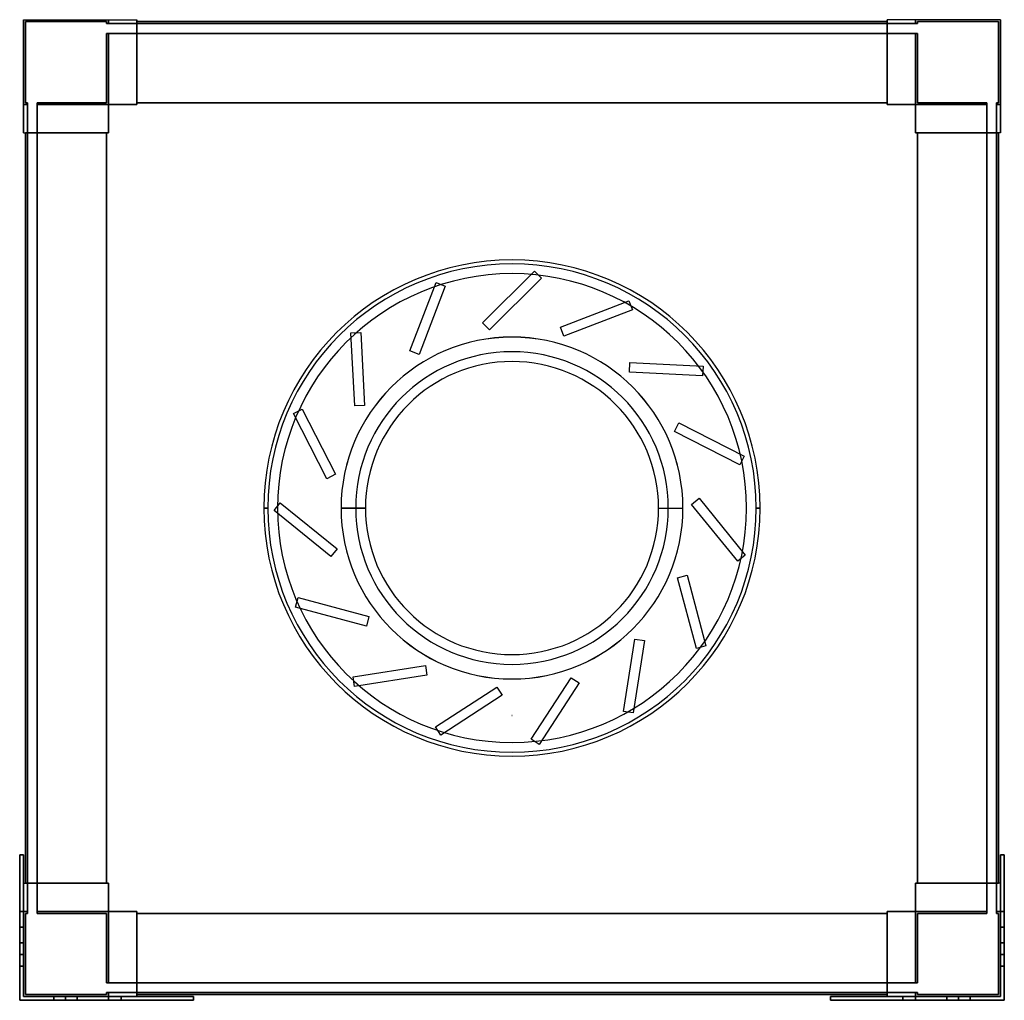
# Model space of a CAD drawing. Header units: millimetres. Extents: x -252 to 252, y -252 to 250.
import ezdxf

# ---------------------------------------------------------------- set-up
doc = ezdxf.new("R2010")
doc.units = ezdxf.units.MM
doc.layers.add('MAIN-1', color=7, linetype='Continuous')

msp = doc.modelspace()

# ---------------------------------------------------------------- linework, layer by layer
at = {"layer": 'MAIN-1'}
for p, q in [((-250, 250), (-250, 206.5)), ((-250, 250), (-206.5, 250)), ((-250, 250), (-206.5, 250)), ((-250, 206.5), (-250, 250)), ((-250, 250), (-250, 250)), ((-250, 250), (-250, 192)), ((-250, 250), (-192, 250)), ((-250, 192), (-250, 250)), ((-250, 250), (-250, 250)), ((-250, 250), (-192, 250)), ((-207.5, 249), (-249, 249)), ((-249, 249), (-249, 207.5)), ((-249, 207.5), (-249, 249)), ((-249, 249), (-207.5, 249)), ((-249, 249), (-249, 249)), ((-207.5, 248), (-207.5, 249)), ((-207.5, 249), (-207.5, 248)), ((-207.5, 249), (-207.5, 249)), ((-207.5, 248), (-206.5, 248)), ((-207.5, 248), (-207.5, 248)), ((-206.5, 248), (-207.5, 248)), ((-206.5, 250), (-206.5, 248)), ((-206.5, 250), (-192, 250)), ((-206.5, 248), (-206.5, 250)), ((-206.5, 250), (-206.5, 250)), ((-206.5, 250), (-206.5, 248)), ((-206.5, 248), (-206.5, 250)), ((-206.5, 250), (-206.5, 250)), ((-206.5, 250), (-192, 250)), ((-206.5, 248), (-192, 248)), ((-206.5, 248), (-206.5, 248)), ((-206.5, 248), (-206.5, 248)), ((-192, 248), (-206.5, 248)), ((-192, 206.5), (-192, 250)), ((-192, 250), (-192, 250)), ((-192, 250), (-192, 248)), ((-192, 248), (-192, 250)), ((-192, 250), (-192, 250)), ((-192, 250), (-192, 206.5)), ((-192, 248), (-192, 249)), ((-192, 249), (-192, 249)), ((-192, 249), (-192, 207.5)), ((-192, 249), (-192, 248)), ((192, 249), (-192, 249)), ((-192, 207.5), (-192, 249)), ((-192, 249), (-192, 249)), ((192, 249), (-192, 249)), ((-192, 249), (192, 249)), ((-192, 249), (192, 249)), ((-192, 248), (-192, 248)), ((-192, 248), (-192, 248)), ((192, 248), (-192, 248)), ((-192, 248), (192, 248)), ((192, 248), (192, 250)), ((192, 250), (192, 250)), ((192, 250), (192, 206.5)), ((192, 206.5), (192, 250)), ((192, 250), (192, 250)), ((192, 250), (192, 248)), ((206.5, 250), (192, 250)), ((250, 250), (192, 250)), ((206.5, 250), (192, 250)), ((250, 250), (192, 250)), ((192, 249), (192, 207.5)), ((192, 249), (192, 249)), ((192, 248), (192, 249)), ((192, 249), (192, 248)), ((192, 249), (192, 249)), ((192, 207.5), (192, 249)), ((192, 248), (192, 248)), ((192, 248), (192, 248)), ((206.5, 248), (192, 248)), ((192, 248), (206.5, 248)), ((206.5, 248), (206.5, 250)), ((206.5, 248), (206.5, 250)), ((250, 250), (206.5, 250)), ((206.5, 250), (206.5, 248)), ((250, 250), (206.5, 250)), ((206.5, 250), (206.5, 250)), ((206.5, 250), (206.5, 248)), ((206.5, 250), (206.5, 250)), ((206.5, 248), (206.5, 248)), ((207.5, 248), (206.5, 248)), ((206.5, 248), (207.5, 248)), ((206.5, 248), (206.5, 248)), ((207.5, 248), (207.5, 249)), ((207.5, 249), (207.5, 248)), ((207.5, 249), (207.5, 249)), ((249, 249), (207.5, 249)), ((207.5, 249), (249, 249)), ((207.5, 248), (207.5, 248)), ((249, 249), (249, 249)), ((249, 207.5), (249, 249)), ((249, 249), (249, 207.5)), ((250, 250), (250, 206.5)), ((250, 206.5), (250, 250)), ((250, 250), (250, 250)), ((250, 250), (250, 192)), ((250, 192), (250, 250)), ((250, 250), (250, 250)), ((-207.5, 243), (-206.5, 243)), ((-207.5, 243), (-207.5, 243)), ((-206.5, 243), (-207.5, 243)), ((-207.5, 207.5), (-207.5, 243)), ((-207.5, 243), (-207.5, 207.5)), ((-206.5, 243), (-206.5, 243)), ((-192, 243), (-206.5, 243)), ((-206.5, 243), (-192, 243)), ((-206.5, 243), (-206.5, 243)), ((-206.5, 243), (-206.5, 206.5)), ((-206.5, 206.5), (-206.5, 243)), ((-206.5, 243), (-206.5, 206.5)), ((-206.5, 206.5), (-206.5, 243)), ((-192, 207.5), (-192, 243)), ((-192, 243), (-192, 243)), ((-192, 243), (-192, 206.5)), ((-192, 206.5), (-192, 243)), ((-192, 243), (-192, 243)), ((-192, 243), (-192, 207.5)), ((192, 243), (-192, 243)), ((-192, 243), (192, 243)), ((192, 206.5), (192, 243)), ((192, 243), (192, 243)), ((192, 207.5), (192, 243)), ((192, 243), (192, 207.5)), ((192, 243), (192, 243)), ((192, 243), (192, 206.5)), ((206.5, 243), (192, 243)), ((192, 243), (206.5, 243)), ((206.5, 243), (206.5, 243)), ((207.5, 243), (206.5, 243)), ((206.5, 243), (207.5, 243)), ((206.5, 243), (206.5, 243)), ((206.5, 206.5), (206.5, 243)), ((206.5, 243), (206.5, 206.5)), ((206.5, 206.5), (206.5, 243)), ((206.5, 243), (206.5, 206.5)), ((207.5, 243), (207.5, 243)), ((207.5, 243), (207.5, 207.5)), ((207.5, 207.5), (207.5, 243)), ((-249, 207.5), (-248, 207.5)), ((-248, 207.5), (-249, 207.5)), ((-249, 207.5), (-249, 207.5)), ((-248, 206.5), (-248, 207.5)), ((-248, 207.5), (-248, 206.5)), ((-248, 207.5), (-248, 207.5)), ((-243, 207.5), (-243, 206.5)), ((-243, 207.5), (-207.5, 207.5)), ((-207.5, 207.5), (-243, 207.5)), ((-243, 206.5), (-243, 207.5)), ((-243, 207.5), (-243, 207.5)), ((-207.5, 207.5), (-207.5, 207.5)), ((-192, 207.5), (-192, 206.5)), ((192, 207.5), (-192, 207.5)), ((-192, 207.5), (192, 207.5)), ((-192, 206.5), (-192, 207.5)), ((-192, 207.5), (-192, 207.5)), ((-192, 207.5), (192, 207.5)), ((-192, 207.5), (-192, 207.5)), ((192, 207.5), (-192, 207.5)), ((-192, 207.5), (192, 207.5)), ((-192, 206.5), (-192, 207.5)), ((-192, 207.5), (-192, 206.5)), ((192, 207.5), (-192, 207.5)), ((-192, 207.5), (-192, 207.5)), ((-192, 207.5), (192, 207.5)), ((-192, 207.5), (-192, 207.5)), ((192, 207.5), (-192, 207.5)), ((192, 206.5), (192, 207.5)), ((192, 207.5), (192, 206.5)), ((192, 207.5), (192, 207.5)), ((192, 207.5), (192, 207.5)), ((192, 207.5), (192, 206.5)), ((192, 206.5), (192, 207.5)), ((192, 207.5), (192, 207.5)), ((192, 207.5), (192, 207.5)), ((207.5, 207.5), (243, 207.5)), ((207.5, 207.5), (207.5, 207.5)), ((243, 207.5), (207.5, 207.5)), ((243, 206.5), (243, 207.5)), ((243, 207.5), (243, 206.5)), ((243, 207.5), (243, 207.5)), ((248, 207.5), (249, 207.5)), ((248, 207.5), (248, 207.5)), ((249, 207.5), (248, 207.5)), ((248, 206.5), (248, 207.5)), ((248, 207.5), (248, 206.5)), ((249, 207.5), (249, 207.5)), ((-250, 206.5), (-248, 206.5)), ((-250, 206.5), (-248, 206.5)), ((-248, 206.5), (-250, 206.5)), ((-250, 192), (-250, 206.5)), ((-250, 206.5), (-250, 206.5)), ((-248, 206.5), (-250, 206.5)), ((-250, 206.5), (-250, 206.5)), ((-250, 206.5), (-250, 192)), ((-248, 192), (-248, 206.5)), ((-248, 206.5), (-248, 206.5)), ((-248, 206.5), (-248, 206.5)), ((-248, 206.5), (-248, 192)), ((-243, 206.5), (-206.5, 206.5)), ((-243, 206.5), (-206.5, 206.5)), ((-243, 192), (-243, 206.5)), ((-243, 206.5), (-243, 206.5)), ((-243, 206.5), (-243, 206.5)), ((-243, 206.5), (-243, 192)), ((-206.5, 206.5), (-243, 206.5)), ((-206.5, 206.5), (-243, 206.5)), ((-206.5, 206.5), (-206.5, 192)), ((-192, 206.5), (-206.5, 206.5)), ((-206.5, 206.5), (-192, 206.5)), ((-206.5, 192), (-206.5, 206.5)), ((-206.5, 206.5), (-206.5, 206.5)), ((-206.5, 206.5), (-192, 206.5)), ((-206.5, 206.5), (-206.5, 206.5)), ((-206.5, 206.5), (-192, 206.5)), ((-206.5, 206.5), (-206.5, 192)), ((-206.5, 192), (-206.5, 206.5)), ((-206.5, 206.5), (-192, 206.5)), ((-206.5, 192), (-206.5, 206.5)), ((-206.5, 206.5), (-206.5, 192)), ((-192, 206.5), (-206.5, 206.5)), ((-206.5, 206.5), (-206.5, 206.5)), ((-206.5, 206.5), (-192, 206.5)), ((-206.5, 192), (-206.5, 206.5)), ((-206.5, 206.5), (-206.5, 206.5)), ((-206.5, 206.5), (-206.5, 206.5)), ((-206.5, 206.5), (-206.5, 206.5)), ((-206.5, 206.5), (-192, 206.5)), ((-206.5, 206.5), (-206.5, 192)), ((-192, 206.5), (-192, 206.5)), ((-192, 206.5), (-192, 206.5)), ((-192, 206.5), (-192, 206.5)), ((-192, 206.5), (-192, 206.5)), ((206.5, 206.5), (192, 206.5)), ((192, 206.5), (206.5, 206.5)), ((192, 206.5), (192, 206.5)), ((206.5, 206.5), (192, 206.5)), ((192, 206.5), (192, 206.5)), ((206.5, 206.5), (192, 206.5)), ((192, 206.5), (206.5, 206.5)), ((206.5, 206.5), (192, 206.5)), ((192, 206.5), (192, 206.5)), ((206.5, 206.5), (192, 206.5)), ((192, 206.5), (192, 206.5)), ((206.5, 206.5), (192, 206.5)), ((206.5, 192), (206.5, 206.5)), ((206.5, 206.5), (206.5, 192)), ((206.5, 206.5), (206.5, 206.5)), ((206.5, 192), (206.5, 206.5)), ((206.5, 206.5), (206.5, 206.5)), ((206.5, 206.5), (206.5, 192)), ((206.5, 206.5), (206.5, 192)), ((206.5, 192), (206.5, 206.5)), ((206.5, 206.5), (206.5, 206.5)), ((206.5, 206.5), (206.5, 192)), ((206.5, 206.5), (206.5, 206.5)), ((243, 206.5), (206.5, 206.5)), ((243, 206.5), (206.5, 206.5)), ((206.5, 206.5), (206.5, 206.5)), ((206.5, 206.5), (243, 206.5)), ((206.5, 206.5), (206.5, 206.5)), ((206.5, 192), (206.5, 206.5)), ((206.5, 206.5), (243, 206.5)), ((243, 192), (243, 206.5)), ((243, 206.5), (243, 206.5)), ((243, 206.5), (243, 206.5)), ((243, 206.5), (243, 192)), ((250, 206.5), (248, 206.5)), ((248, 192), (248, 206.5)), ((248, 206.5), (248, 206.5)), ((248, 206.5), (248, 206.5)), ((248, 206.5), (248, 192)), ((248, 206.5), (250, 206.5)), ((250, 206.5), (248, 206.5)), ((248, 206.5), (250, 206.5)), ((250, 192), (250, 206.5)), ((250, 206.5), (250, 206.5)), ((250, 206.5), (250, 206.5)), ((250, 206.5), (250, 192)), ((-250, 192), (-248, 192)), ((-250, 192), (-250, 192)), ((-250, 192), (-206.5, 192)), ((-250, 192), (-206.5, 192)), ((-250, 192), (-250, 192)), ((-250, 192), (-248, 192)), ((-207.5, 192), (-249, 192)), ((-249, 192), (-249, 192)), ((-249, 192), (-248, 192)), ((-249, 192), (-249, -192)), ((-249, -192), (-249, 192)), ((-249, 192), (-249, -192)), ((-249, -192), (-249, 192)), ((-249, 192), (-249, 192)), ((-249, 192), (-207.5, 192)), ((-248, 192), (-249, 192)), ((-248, 192), (-248, 192)), ((-248, 192), (-248, -192)), ((-248, -192), (-248, 192)), ((-248, 192), (-248, 192)), ((-243, 192), (-206.5, 192)), ((-243, 192), (-243, 192)), ((-243, 192), (-207.5, 192)), ((-207.5, 192), (-243, 192)), ((-243, 192), (-243, 192)), ((-243, 192), (-206.5, 192)), ((-243, -192), (-243, 192)), ((-243, 192), (-243, -192)), ((-207.5, 192), (-207.5, -192)), ((-206.5, 192), (-207.5, 192)), ((-207.5, 192), (-206.5, 192)), ((-207.5, -192), (-207.5, 192)), ((-207.5, 192), (-207.5, 192)), ((-207.5, 192), (-207.5, 192)), ((-207.5, 192), (-207.5, -192)), ((-207.5, 192), (-206.5, 192)), ((-207.5, -192), (-207.5, 192)), ((-207.5, 192), (-207.5, -192)), ((-206.5, 192), (-207.5, 192)), ((-207.5, 192), (-207.5, 192)), ((-207.5, -192), (-207.5, 192)), ((-207.5, -192), (-207.5, 192)), ((-207.5, 192), (-207.5, -192)), ((-207.5, 192), (-207.5, 192)), ((-206.5, 192), (-206.5, 192)), ((-206.5, 192), (-206.5, 192)), ((-206.5, 192), (-206.5, 192)), ((-206.5, 192), (-206.5, 192)), ((207.5, 192), (206.5, 192)), ((206.5, 192), (207.5, 192)), ((206.5, 192), (206.5, 192)), ((243, 192), (206.5, 192)), ((206.5, 192), (206.5, 192)), ((250, 192), (206.5, 192)), ((206.5, 192), (207.5, 192)), ((207.5, 192), (206.5, 192)), ((206.5, 192), (206.5, 192)), ((243, 192), (206.5, 192)), ((206.5, 192), (206.5, 192)), ((250, 192), (206.5, 192)), ((207.5, -192), (207.5, 192)), ((207.5, 192), (207.5, -192)), ((207.5, 192), (207.5, 192)), ((207.5, 192), (243, 192)), ((207.5, 192), (207.5, 192)), ((249, 192), (207.5, 192)), ((207.5, -192), (207.5, 192)), ((207.5, 192), (207.5, -192)), ((207.5, 192), (207.5, -192)), ((207.5, -192), (207.5, 192)), ((207.5, 192), (207.5, 192)), ((207.5, 192), (207.5, -192)), ((207.5, 192), (207.5, 192)), ((207.5, -192), (207.5, 192)), ((243, 192), (207.5, 192)), ((207.5, 192), (249, 192)), ((243, 192), (243, 192)), ((243, 192), (243, 192)), ((243, -192), (243, 192)), ((243, 192), (243, -192)), ((250, 192), (248, 192)), ((248, 192), (248, 192)), ((248, 192), (249, 192)), ((248, 192), (248, -192)), ((249, 192), (248, 192)), ((248, 192), (248, 192)), ((250, 192), (248, 192)), ((248, -192), (248, 192)), ((249, 192), (249, 192)), ((249, 192), (249, -192)), ((249, -192), (249, 192)), ((249, 192), (249, 192)), ((249, 192), (249, -192)), ((249, -192), (249, 192)), ((250, 192), (250, 192)), ((250, 192), (250, 192)), ((-15.03, 94.76), (11.49, 121.28)), ((-15.03, 94.76), (11.49, 121.28)), ((11.49, 121.28), (15.03, 117.74)), ((11.49, 121.28), (11.49, 121.28)), ((11.49, 121.28), (15.03, 117.74)), ((15.03, 117.74), (-11.49, 91.22)), ((15.03, 117.74), (-11.49, 91.22)), ((15.03, 117.74), (15.03, 117.74)), ((-52.27, 80.46), (-38.83, 115.46)), ((-52.27, 80.46), (-38.83, 115.46)), ((-34.16, 113.67), (-47.6, 78.66)), ((-34.16, 113.67), (-47.6, 78.66)), ((-38.83, 115.46), (-34.16, 113.67)), ((-38.83, 115.46), (-38.83, 115.46)), ((-38.83, 115.46), (-34.16, 113.67)), ((-34.16, 113.67), (-34.16, 113.67)), ((24.82, 92.68), (59.82, 106.12)), ((24.82, 92.68), (59.82, 106.12)), ((59.82, 106.12), (61.62, 101.45)), ((59.82, 106.12), (59.82, 106.12)), ((59.82, 106.12), (61.62, 101.45)), ((61.62, 101.45), (26.61, 88.01)), ((61.62, 101.45), (26.61, 88.01)), ((61.62, 101.45), (61.62, 101.45)), ((-11.49, 91.22), (-15.03, 94.76)), ((-15.03, 94.76), (-15.03, 94.76)), ((-11.49, 91.22), (-15.03, 94.76)), ((-11.49, 91.22), (-11.49, 91.22)), ((26.61, 88.01), (24.82, 92.68)), ((24.82, 92.68), (24.82, 92.68)), ((26.61, 88.01), (24.82, 92.68)), ((-82.44, 89.69), (-77.44, 89.95)), ((-82.44, 89.69), (-77.44, 89.95)), ((-80.47, 52.24), (-82.44, 89.69)), ((-82.44, 89.69), (-82.44, 89.69)), ((-80.47, 52.24), (-82.44, 89.69)), ((-77.44, 89.95), (-75.48, 52.5)), ((-77.44, 89.95), (-77.44, 89.95)), ((-77.44, 89.95), (-75.48, 52.5)), ((0, 87.51), (0, 87.51)), ((0, 87.51), (0, 87.51)), ((26.61, 88.01), (26.61, 88.01)), ((-47.6, 78.66), (-52.27, 80.46)), ((-52.27, 80.46), (-52.27, 80.46)), ((-47.6, 78.66), (-52.27, 80.46)), ((-47.6, 78.66), (-47.6, 78.66)), ((60.1, 69.58), (60.37, 74.57)), ((60.1, 69.58), (60.37, 74.57)), ((60.37, 74.57), (97.81, 72.61)), ((60.37, 74.57), (60.37, 74.57)), ((60.37, 74.57), (97.81, 72.61)), ((97.81, 72.61), (97.55, 67.62)), ((97.81, 72.61), (97.55, 67.62)), ((97.81, 72.61), (97.81, 72.61)), ((97.55, 67.62), (60.1, 69.58)), ((60.1, 69.58), (60.1, 69.58)), ((97.55, 67.62), (60.1, 69.58)), ((97.55, 67.62), (97.55, 67.62)), ((-111.79, 48.4), (-107.33, 50.67)), ((-111.79, 48.4), (-107.33, 50.67)), ((-107.33, 50.67), (-90.31, 17.26)), ((-107.33, 50.67), (-107.33, 50.67)), ((-107.33, 50.67), (-90.31, 17.26)), ((-75.48, 52.5), (-80.47, 52.24)), ((-75.48, 52.5), (-80.47, 52.24)), ((-80.47, 52.24), (-80.47, 52.24)), ((-75.48, 52.5), (-75.48, 52.5)), ((-94.76, 14.99), (-111.79, 48.4)), ((-111.79, 48.4), (-111.79, 48.4)), ((-94.76, 14.99), (-111.79, 48.4)), ((83.21, 39.12), (85.48, 43.57)), ((83.21, 39.12), (85.48, 43.57)), ((85.48, 43.57), (118.89, 26.55)), ((85.48, 43.57), (85.48, 43.57)), ((85.48, 43.57), (118.89, 26.55)), ((116.62, 22.09), (83.21, 39.12)), ((83.21, 39.12), (83.21, 39.12)), ((116.62, 22.09), (83.21, 39.12)), ((118.89, 26.55), (116.62, 22.09)), ((118.89, 26.55), (116.62, 22.09)), ((118.89, 26.55), (118.89, 26.55)), ((116.62, 22.09), (116.62, 22.09)), ((-90.31, 17.26), (-94.76, 14.99)), ((-90.31, 17.26), (-94.76, 14.99)), ((-90.31, 17.26), (-90.31, 17.26)), ((-94.76, 14.99), (-94.76, 14.99)), ((-127, 0), (-125, 0)), ((-127, 0), (-125, 0)), ((-125, 0), (-125, 0)), ((-125, 0), (-125, 0)), ((-125, 0), (-125, 0)), ((-121.81, -1.25), (-118.67, 2.64)), ((-121.81, -1.25), (-118.67, 2.64)), ((-120, 0), (-120, 0)), ((-120, 0), (-120, 0)), ((-118.67, 2.64), (-89.52, -20.96)), ((-118.67, 2.64), (-118.67, 2.64)), ((-118.67, 2.64), (-89.52, -20.96)), ((-75.01, 0), (-87.51, 0)), ((-87.5, 0), (-87.5, 0)), ((-80.01, 0), (-87.49, 0)), ((-87.49, 0), (-87.49, 0)), ((75.01, 0), (87.51, 0)), ((80.01, 0), (87.49, 0)), ((87.49, 0), (87.49, 0)), ((87.5, 0), (87.5, 0)), ((91.93, 1.89), (95.81, 5.04)), ((91.93, 1.89), (95.81, 5.04)), ((115.52, -27.25), (91.93, 1.89)), ((91.93, 1.89), (91.93, 1.89)), ((115.52, -27.25), (91.93, 1.89)), ((95.81, 5.04), (119.41, -24.1)), ((95.81, 5.04), (95.81, 5.04)), ((95.81, 5.04), (119.41, -24.1)), ((120, 0), (120, 0)), ((120, 0), (120, 0)), ((127, 0), (125, 0)), ((125, 0), (125, 0)), ((125, 0), (125, 0)), ((125, 0), (127, 0)), ((125, 0), (125, 0)), ((-125, 0), (-127, 0)), ((-127, 0), (-125, 0)), ((-125, 0), (-125, 0)), ((-125, 0), (-125, 0)), ((-125, 0), (-125, 0)), ((-92.67, -24.85), (-121.81, -1.25)), ((-121.81, -1.25), (-121.81, -1.25)), ((-92.67, -24.85), (-121.81, -1.25)), ((-120, 0), (-120, 0)), ((-120, 0), (-120, 0)), ((-87.51, 0), (-75.01, 0)), ((-87.5, 0), (-87.5, 0)), ((-87.49, 0), (-87.49, 0)), ((-87.49, 0), (-80.01, 0)), ((75.01, 0), (87.51, 0)), ((80.01, 0), (87.49, 0)), ((87.49, 0), (87.49, 0)), ((87.5, 0), (87.5, 0)), ((120, 0), (120, 0)), ((120, 0), (120, 0)), ((125, 0), (127, 0)), ((125, 0), (125, 0)), ((125, 0), (125, 0)), ((127, 0), (125, 0)), ((125, 0), (125, 0)), ((-89.52, -20.96), (-92.67, -24.85)), ((-89.52, -20.96), (-92.67, -24.85)), ((-92.67, -24.85), (-92.67, -24.85)), ((-89.52, -20.96), (-89.52, -20.96)), ((119.41, -24.1), (115.52, -27.25)), ((119.41, -24.1), (115.52, -27.25)), ((119.41, -24.1), (119.41, -24.1)), ((115.52, -27.25), (115.52, -27.25)), ((84.75, -35.66), (89.58, -34.37)), ((84.75, -35.66), (89.58, -34.37)), ((89.58, -34.37), (99.28, -70.59)), ((89.58, -34.37), (89.58, -34.37)), ((89.58, -34.37), (99.28, -70.59)), ((94.45, -71.88), (84.75, -35.66)), ((84.75, -35.66), (84.75, -35.66)), ((94.45, -71.88), (84.75, -35.66)), ((-110.77, -50.69), (-109.48, -45.86)), ((-110.77, -50.69), (-109.48, -45.86)), ((-109.48, -45.86), (-73.26, -55.56)), ((-109.48, -45.86), (-109.48, -45.86)), ((-109.48, -45.86), (-73.26, -55.56)), ((-74.55, -60.39), (-110.77, -50.69)), ((-110.77, -50.69), (-110.77, -50.69)), ((-74.55, -60.39), (-110.77, -50.69)), ((-73.26, -55.56), (-74.55, -60.39)), ((-73.26, -55.56), (-74.55, -60.39)), ((-74.55, -60.39), (-74.55, -60.39)), ((-73.26, -55.56), (-73.26, -55.56)), ((57.05, -104.09), (62.92, -67.05)), ((57.05, -104.09), (62.92, -67.05)), ((67.85, -67.83), (61.99, -104.87)), ((67.85, -67.83), (61.99, -104.87)), ((62.92, -67.05), (67.85, -67.83)), ((62.92, -67.05), (62.92, -67.05)), ((62.92, -67.05), (67.85, -67.83)), ((67.85, -67.83), (67.85, -67.83)), ((99.28, -70.59), (94.45, -71.88)), ((99.28, -70.59), (94.45, -71.88)), ((94.45, -71.88), (94.45, -71.88)), ((99.28, -70.59), (99.28, -70.59)), ((-81.36, -86.42), (-44.32, -80.56)), ((-81.36, -86.42), (-44.32, -80.56)), ((-44.32, -80.56), (-43.54, -85.49)), ((-44.32, -80.56), (-44.32, -80.56)), ((-44.32, -80.56), (-43.54, -85.49)), ((-43.54, -85.49), (-80.58, -91.36)), ((-43.54, -85.49), (-80.58, -91.36)), ((-43.54, -85.49), (-43.54, -85.49)), ((-80.58, -91.36), (-81.36, -86.42)), ((-81.36, -86.42), (-81.36, -86.42)), ((-80.58, -91.36), (-81.36, -86.42)), ((0, -87.51), (0, -87.51)), ((0, -87.51), (0, -87.51)), ((9.78, -118.29), (30.21, -86.84)), ((9.78, -118.29), (30.21, -86.84)), ((34.4, -89.56), (13.98, -121.01)), ((34.4, -89.56), (13.98, -121.01)), ((30.21, -86.84), (34.4, -89.56)), ((30.21, -86.84), (30.21, -86.84)), ((30.21, -86.84), (34.4, -89.56)), ((34.4, -89.56), (34.4, -89.56)), ((-80.58, -91.36), (-80.58, -91.36)), ((-39.18, -112.04), (-7.73, -91.62)), ((-39.18, -112.04), (-7.73, -91.62)), ((-7.73, -91.62), (-5, -95.81)), ((-7.73, -91.62), (-7.73, -91.62)), ((-7.73, -91.62), (-5, -95.81)), ((-5, -95.81), (-36.45, -116.24)), ((-5, -95.81), (-36.45, -116.24)), ((-5, -95.81), (-5, -95.81)), ((61.99, -104.87), (57.05, -104.09)), ((57.05, -104.09), (57.05, -104.09)), ((61.99, -104.87), (57.05, -104.09)), ((61.99, -104.87), (61.99, -104.87)), ((0, -106.25), (0, -106.25)), ((0, -106.25), (0, -106.25)), ((0, -106.25), (0, -106.25)), ((0, -106.25), (0, -106.25)), ((0, -106.25), (0, -106.25)), ((0, -106.25), (0, -106.25)), ((-36.45, -116.24), (-39.18, -112.04)), ((-39.18, -112.04), (-39.18, -112.04)), ((-36.45, -116.24), (-39.18, -112.04)), ((-36.45, -116.24), (-36.45, -116.24)), ((13.98, -121.01), (9.78, -118.29)), ((9.78, -118.29), (9.78, -118.29)), ((13.98, -121.01), (9.78, -118.29)), ((13.98, -121.01), (13.98, -121.01)), ((-252, -177.5), (-250, -177.5)), ((-252, -214.5), (-252, -177.5)), ((-252, -177.5), (-252, -177.5)), ((-252, -177.5), (-252, -206.5)), ((-250, -177.5), (-252, -177.5)), ((-252, -177.5), (-252, -214.5)), ((-250, -177.5), (-252, -177.5)), ((-252, -177.5), (-252, -177.5)), ((-252, -206.5), (-252, -177.5)), ((-252, -177.5), (-250, -177.5)), ((-250, -192), (-250, -177.5)), ((-250, -177.5), (-250, -177.5)), ((-250, -177.5), (-250, -214.5)), ((-250, -214.5), (-250, -177.5)), ((-250, -177.5), (-250, -177.5)), ((-250, -177.5), (-250, -192)), ((250, -214.5), (250, -177.5)), ((250, -177.5), (250, -177.5)), ((250, -177.5), (250, -192)), ((250, -177.5), (252, -177.5)), ((252, -177.5), (250, -177.5)), ((250, -192), (250, -177.5)), ((250, -177.5), (250, -177.5)), ((250, -177.5), (250, -214.5)), ((252, -177.5), (250, -177.5)), ((250, -177.5), (252, -177.5)), ((252, -177.5), (252, -214.5)), ((252, -177.5), (252, -177.5)), ((252, -206.5), (252, -177.5)), ((252, -214.5), (252, -177.5)), ((252, -177.5), (252, -177.5)), ((252, -177.5), (252, -206.5)), ((-250, -192), (-250, -250)), ((-250, -192), (-250, -192)), ((-250, -192), (-248, -192)), ((-250, -192), (-250, -192)), ((-250, -250), (-250, -192)), ((-250, -192), (-206.5, -192)), ((-250, -192), (-206.5, -192)), ((-250, -192), (-248, -192)), ((-207.5, -192), (-249, -192)), ((-249, -192), (-249, -192)), ((-249, -192), (-248, -192)), ((-249, -192), (-207.5, -192)), ((-249, -192), (-249, -192)), ((-248, -192), (-249, -192)), ((-248, -206.5), (-248, -192)), ((-248, -192), (-248, -192)), ((-248, -192), (-248, -192)), ((-248, -192), (-248, -206.5)), ((-207.5, -192), (-243, -192)), ((-243, -192), (-243, -192)), ((-243, -192), (-206.5, -192)), ((-243, -192), (-206.5, -192)), ((-243, -192), (-243, -192)), ((-243, -192), (-207.5, -192)), ((-243, -192), (-243, -206.5)), ((-243, -206.5), (-243, -192)), ((-207.5, -192), (-206.5, -192)), ((-206.5, -192), (-207.5, -192)), ((-207.5, -192), (-207.5, -192)), ((-206.5, -192), (-207.5, -192)), ((-207.5, -192), (-206.5, -192)), ((-207.5, -192), (-207.5, -192)), ((-207.5, -192), (-207.5, -192)), ((-207.5, -192), (-207.5, -192)), ((-206.5, -206.5), (-206.5, -192)), ((-206.5, -192), (-206.5, -206.5)), ((-206.5, -206.5), (-206.5, -192)), ((-206.5, -192), (-206.5, -192)), ((-206.5, -192), (-206.5, -206.5)), ((-206.5, -206.5), (-206.5, -192)), ((-206.5, -192), (-206.5, -206.5)), ((-206.5, -192), (-206.5, -192)), ((-206.5, -206.5), (-206.5, -192)), ((-206.5, -192), (-206.5, -192)), ((-206.5, -192), (-206.5, -206.5)), ((-206.5, -192), (-206.5, -192)), ((250, -192), (206.5, -192)), ((206.5, -206.5), (206.5, -192)), ((206.5, -192), (207.5, -192)), ((206.5, -206.5), (206.5, -192)), ((206.5, -192), (206.5, -206.5)), ((207.5, -192), (206.5, -192)), ((206.5, -192), (206.5, -192)), ((243, -192), (206.5, -192)), ((206.5, -206.5), (206.5, -192)), ((206.5, -192), (206.5, -206.5)), ((207.5, -192), (206.5, -192)), ((206.5, -192), (207.5, -192)), ((206.5, -206.5), (206.5, -192)), ((206.5, -192), (206.5, -192)), ((243, -192), (206.5, -192)), ((206.5, -192), (206.5, -192)), ((206.5, -192), (206.5, -206.5)), ((206.5, -192), (206.5, -192)), ((206.5, -192), (206.5, -206.5)), ((250, -192), (206.5, -192)), ((207.5, -192), (207.5, -192)), ((207.5, -192), (207.5, -192)), ((243, -192), (207.5, -192)), ((207.5, -192), (207.5, -192)), ((207.5, -192), (243, -192)), ((249, -192), (207.5, -192)), ((207.5, -192), (207.5, -192)), ((207.5, -192), (249, -192)), ((243, -192), (243, -192)), ((243, -192), (243, -192)), ((243, -192), (243, -206.5)), ((243, -206.5), (243, -192)), ((250, -192), (248, -192)), ((248, -192), (248, -192)), ((248, -192), (249, -192)), ((249, -192), (248, -192)), ((248, -192), (248, -206.5)), ((248, -206.5), (248, -192)), ((248, -192), (248, -192)), ((250, -192), (248, -192)), ((249, -192), (249, -192)), ((249, -192), (249, -192)), ((250, -192), (250, -192)), ((250, -250), (250, -192)), ((250, -192), (250, -250)), ((250, -192), (250, -192)), ((-248, -206.5), (-252, -206.5)), ((-252, -206.5), (-252, -206.5)), ((-250, -206.5), (-252, -206.5)), ((-252, -206.5), (-252, -206.5)), ((-252, -252), (-252, -206.5)), ((-252, -206.5), (-250, -206.5)), ((-252, -206.5), (-248, -206.5)), ((-252, -206.5), (-252, -252)), ((-250, -206.5), (-250, -206.5)), ((-250, -206.5), (-248, -206.5)), ((-250, -206.5), (-250, -250)), ((-250, -206.5), (-250, -206.5)), ((-250, -250), (-250, -206.5)), ((-250, -206.5), (-248, -206.5)), ((-250, -206.5), (-250, -250)), ((-250, -250), (-250, -206.5)), ((-248, -206.5), (-248, -206.5)), ((-248, -207.5), (-248, -206.5)), ((-248, -206.5), (-248, -206.5)), ((-248, -206.5), (-248, -207.5)), ((-243, -206.5), (-206.5, -206.5)), ((-243, -207.5), (-243, -206.5)), ((-243, -206.5), (-243, -207.5)), ((-243, -206.5), (-206.5, -206.5)), ((-243, -206.5), (-243, -206.5)), ((-243, -206.5), (-243, -206.5)), ((-206.5, -206.5), (-243, -206.5)), ((-206.5, -206.5), (-243, -206.5)), ((-206.5, -206.5), (-192, -206.5)), ((-206.5, -206.5), (-192, -206.5)), ((-192, -206.5), (-206.5, -206.5)), ((-206.5, -206.5), (-206.5, -206.5)), ((-206.5, -206.5), (-192, -206.5)), ((-192, -206.5), (-206.5, -206.5)), ((-206.5, -206.5), (-192, -206.5)), ((-206.5, -206.5), (-206.5, -206.5)), ((-206.5, -206.5), (-192, -206.5)), ((-206.5, -206.5), (-206.5, -206.5)), ((-206.5, -206.5), (-192, -206.5)), ((-206.5, -243), (-206.5, -206.5)), ((-206.5, -206.5), (-206.5, -243)), ((-206.5, -206.5), (-206.5, -206.5)), ((-206.5, -243), (-206.5, -206.5)), ((-206.5, -206.5), (-206.5, -243)), ((-206.5, -206.5), (-206.5, -206.5)), ((-206.5, -206.5), (-206.5, -206.5)), ((-192, -250), (-192, -206.5)), ((-192, -206.5), (-192, -206.5)), ((-192, -206.5), (-192, -207.5)), ((-192, -207.5), (-192, -206.5)), ((-192, -206.5), (-192, -206.5)), ((-192, -206.5), (-192, -243)), ((-192, -207.5), (-192, -206.5)), ((-192, -206.5), (-192, -207.5)), ((-192, -206.5), (-192, -206.5)), ((-192, -243), (-192, -206.5)), ((-192, -206.5), (-192, -250)), ((-192, -206.5), (-192, -206.5)), ((192, -250), (192, -206.5)), ((192, -206.5), (192, -206.5)), ((192, -206.5), (192, -207.5)), ((206.5, -206.5), (192, -206.5)), ((192, -206.5), (206.5, -206.5)), ((192, -207.5), (192, -206.5)), ((192, -206.5), (192, -207.5)), ((206.5, -206.5), (192, -206.5)), ((192, -206.5), (192, -206.5)), ((206.5, -206.5), (192, -206.5)), ((192, -243), (192, -206.5)), ((206.5, -206.5), (192, -206.5)), ((192, -206.5), (206.5, -206.5)), ((192, -207.5), (192, -206.5)), ((192, -206.5), (192, -206.5)), ((206.5, -206.5), (192, -206.5)), ((192, -206.5), (192, -243)), ((192, -206.5), (192, -250)), ((192, -206.5), (192, -206.5)), ((206.5, -206.5), (192, -206.5)), ((206.5, -206.5), (206.5, -206.5)), ((206.5, -206.5), (206.5, -206.5)), ((206.5, -206.5), (206.5, -206.5)), ((206.5, -206.5), (206.5, -243)), ((206.5, -243), (206.5, -206.5)), ((206.5, -206.5), (206.5, -206.5)), ((243, -206.5), (206.5, -206.5)), ((206.5, -206.5), (206.5, -243)), ((243, -206.5), (206.5, -206.5)), ((206.5, -243), (206.5, -206.5)), ((206.5, -206.5), (206.5, -206.5)), ((206.5, -206.5), (243, -206.5)), ((206.5, -206.5), (206.5, -206.5)), ((206.5, -206.5), (243, -206.5)), ((243, -206.5), (243, -207.5)), ((243, -207.5), (243, -206.5)), ((243, -206.5), (243, -206.5)), ((243, -206.5), (243, -206.5)), ((250, -206.5), (248, -206.5)), ((248, -207.5), (248, -206.5)), ((248, -206.5), (248, -206.5)), ((248, -206.5), (252, -206.5)), ((248, -206.5), (248, -206.5)), ((248, -206.5), (248, -207.5)), ((248, -206.5), (252, -206.5)), ((250, -206.5), (248, -206.5)), ((250, -206.5), (250, -250)), ((250, -206.5), (250, -206.5)), ((250, -250), (250, -206.5)), ((250, -206.5), (252, -206.5)), ((250, -206.5), (250, -206.5)), ((250, -250), (250, -206.5)), ((250, -206.5), (250, -250)), ((252, -206.5), (250, -206.5)), ((252, -206.5), (252, -252)), ((252, -206.5), (252, -206.5)), ((252, -206.5), (252, -206.5)), ((252, -252), (252, -206.5)), ((-248, -207.5), (-249, -207.5)), ((-249, -207.5), (-249, -249)), ((-249, -249), (-249, -207.5)), ((-249, -207.5), (-248, -207.5)), ((-249, -207.5), (-249, -207.5)), ((-248, -207.5), (-248, -207.5)), ((-243, -207.5), (-207.5, -207.5)), ((-207.5, -207.5), (-243, -207.5)), ((-243, -207.5), (-243, -207.5)), ((-207.5, -207.5), (-207.5, -243)), ((-207.5, -243), (-207.5, -207.5)), ((-207.5, -207.5), (-207.5, -207.5)), ((-192, -207.5), (-192, -207.5)), ((-192, -207.5), (-192, -249)), ((-192, -207.5), (192, -207.5)), ((192, -207.5), (-192, -207.5)), ((-192, -207.5), (-192, -207.5)), ((-192, -207.5), (192, -207.5)), ((-192, -243), (-192, -207.5)), ((192, -207.5), (-192, -207.5)), ((-192, -207.5), (192, -207.5)), ((-192, -207.5), (-192, -207.5)), ((-192, -207.5), (192, -207.5)), ((-192, -207.5), (-192, -207.5)), ((192, -207.5), (-192, -207.5)), ((-192, -207.5), (-192, -243)), ((-192, -249), (-192, -207.5)), ((192, -207.5), (-192, -207.5)), ((192, -207.5), (192, -207.5)), ((192, -249), (192, -207.5)), ((192, -207.5), (192, -207.5)), ((192, -243), (192, -207.5)), ((192, -207.5), (192, -207.5)), ((192, -207.5), (192, -243)), ((192, -207.5), (192, -249)), ((192, -207.5), (192, -207.5)), ((207.5, -243), (207.5, -207.5)), ((207.5, -207.5), (243, -207.5)), ((207.5, -207.5), (207.5, -243)), ((207.5, -207.5), (207.5, -207.5)), ((243, -207.5), (207.5, -207.5)), ((243, -207.5), (243, -207.5)), ((248, -207.5), (249, -207.5)), ((248, -207.5), (248, -207.5)), ((249, -207.5), (248, -207.5)), ((249, -207.5), (249, -249)), ((249, -207.5), (249, -207.5)), ((249, -249), (249, -207.5)), ((-250, -214.5), (-252, -214.5)), ((-252, -214.5), (-252, -252)), ((-252, -214.5), (-250, -214.5)), ((-252, -252), (-252, -214.5)), ((-250, -250), (-250, -214.5)), ((-250, -214.5), (-250, -250)), ((250, -214.5), (250, -250)), ((252, -214.5), (250, -214.5)), ((250, -250), (250, -214.5)), ((250, -214.5), (252, -214.5)), ((252, -252), (252, -214.5)), ((252, -214.5), (252, -252)), ((-252, -228.5), (-252, -222.5)), ((-250, -222.5), (-252, -222.5)), ((-252, -222.5), (-250, -222.5)), ((-252, -222.5), (-252, -222.5)), ((-252, -222.5), (-252, -228.5)), ((-252, -222.5), (-252, -228.5)), ((-252, -222.5), (-250, -222.5)), ((-250, -222.5), (-252, -222.5)), ((-252, -222.5), (-252, -222.5)), ((-252, -228.5), (-252, -222.5)), ((-250, -228.5), (-250, -222.5)), ((-250, -222.5), (-250, -222.5)), ((-250, -222.5), (-250, -228.5)), ((-250, -222.5), (-250, -222.5)), ((-250, -222.5), (-250, -228.5)), ((-250, -228.5), (-250, -222.5)), ((250, -222.5), (250, -222.5)), ((250, -222.5), (250, -228.5)), ((250, -228.5), (250, -222.5)), ((252, -222.5), (250, -222.5)), ((250, -222.5), (252, -222.5)), ((250, -228.5), (250, -222.5)), ((250, -222.5), (250, -222.5)), ((250, -228.5), (250, -222.5)), ((250, -222.5), (252, -222.5)), ((252, -222.5), (250, -222.5)), ((252, -222.5), (252, -228.5)), ((252, -222.5), (252, -222.5)), ((252, -228.5), (252, -222.5)), ((252, -222.5), (252, -228.5)), ((252, -222.5), (252, -222.5)), ((252, -222.5), (252, -228.5)), ((-252, -228.5), (-250, -228.5)), ((-252, -234.5), (-252, -228.5)), ((-252, -228.5), (-252, -234.5)), ((-250, -228.5), (-252, -228.5)), ((-252, -228.5), (-252, -234.5)), ((-250, -228.5), (-252, -228.5)), ((-252, -228.5), (-250, -228.5)), ((-252, -234.5), (-252, -228.5)), ((-250, -228.5), (-250, -234.5)), ((-250, -234.5), (-250, -228.5)), ((-250, -234.5), (-250, -228.5)), ((-250, -228.5), (-250, -234.5)), ((250, -228.5), (252, -228.5)), ((250, -234.5), (250, -228.5)), ((250, -234.5), (250, -228.5)), ((252, -228.5), (250, -228.5)), ((250, -234.5), (250, -228.5)), ((252, -228.5), (250, -228.5)), ((250, -228.5), (252, -228.5)), ((250, -234.5), (250, -228.5)), ((252, -228.5), (252, -234.5)), ((252, -228.5), (252, -234.5)), ((252, -234.5), (252, -228.5)), ((252, -228.5), (252, -234.5)), ((-252, -234.5), (-250, -234.5)), ((-250, -234.5), (-252, -234.5)), ((-250, -234.5), (-252, -234.5)), ((-252, -234.5), (-250, -234.5)), ((-252, -234.5), (-252, -234.5)), ((-252, -234.5), (-252, -234.5)), ((-250, -234.5), (-250, -234.5)), ((-250, -234.5), (-250, -234.5)), ((250, -234.5), (252, -234.5)), ((252, -234.5), (250, -234.5)), ((252, -234.5), (250, -234.5)), ((250, -234.5), (252, -234.5)), ((250, -234.5), (250, -234.5)), ((250, -234.5), (250, -234.5)), ((252, -234.5), (252, -234.5)), ((252, -234.5), (252, -234.5)), ((-207.5, -243), (-206.5, -243)), ((-207.5, -243), (-207.5, -243)), ((-206.5, -243), (-207.5, -243)), ((-206.5, -243), (-206.5, -243)), ((-192, -243), (-206.5, -243)), ((-206.5, -243), (-192, -243)), ((-206.5, -243), (-206.5, -243)), ((-192, -243), (-192, -243)), ((-192, -243), (-192, -243)), ((192, -243), (-192, -243)), ((-192, -243), (192, -243)), ((192, -243), (192, -243)), ((192, -243), (192, -243)), ((206.5, -243), (192, -243)), ((192, -243), (206.5, -243)), ((206.5, -243), (206.5, -243)), ((207.5, -243), (206.5, -243)), ((206.5, -243), (207.5, -243)), ((206.5, -243), (206.5, -243)), ((207.5, -243), (207.5, -243)), ((-252, -252), (-200, -252)), ((-252, -252), (-252, -252)), ((-206.5, -252), (-252, -252)), ((-200, -252), (-252, -252)), ((-252, -252), (-206.5, -252)), ((-252, -252), (-252, -252)), ((-250, -250), (-192, -250)), ((-250, -250), (-250, -250)), ((-200, -250), (-250, -250)), ((-250, -250), (-250, -250)), ((-206.5, -250), (-250, -250)), ((-250, -250), (-206.5, -250)), ((-192, -250), (-250, -250)), ((-250, -250), (-200, -250)), ((-250, -250), (-250, -250)), ((-250, -250), (-206.5, -250)), ((-250, -250), (-250, -250)), ((-206.5, -250), (-250, -250)), ((-249, -249), (-207.5, -249)), ((-207.5, -249), (-249, -249)), ((-249, -249), (-249, -249)), ((-234.5, -250), (-228.5, -250)), ((-234.5, -252), (-234.5, -250)), ((-234.5, -250), (-228.5, -250)), ((-234.5, -250), (-234.5, -252)), ((-234.5, -250), (-234.5, -250)), ((-234.5, -250), (-234.5, -250)), ((-234.5, -250), (-228.5, -250)), ((-228.5, -250), (-234.5, -250)), ((-234.5, -252), (-234.5, -250)), ((-234.5, -250), (-234.5, -252)), ((-228.5, -252), (-234.5, -252)), ((-228.5, -252), (-234.5, -252)), ((-234.5, -252), (-234.5, -252)), ((-234.5, -252), (-228.5, -252)), ((-234.5, -252), (-234.5, -252)), ((-228.5, -252), (-234.5, -252)), ((-228.5, -250), (-222.5, -250)), ((-228.5, -252), (-228.5, -250)), ((-228.5, -250), (-228.5, -252)), ((-222.5, -250), (-228.5, -250)), ((-228.5, -252), (-228.5, -250)), ((-228.5, -250), (-228.5, -252)), ((-222.5, -250), (-228.5, -250)), ((-228.5, -250), (-222.5, -250)), ((-222.5, -252), (-228.5, -252)), ((-228.5, -252), (-222.5, -252)), ((-222.5, -252), (-228.5, -252)), ((-228.5, -252), (-222.5, -252)), ((-222.5, -252), (-222.5, -250)), ((-222.5, -250), (-222.5, -252)), ((-222.5, -250), (-222.5, -250)), ((-222.5, -252), (-222.5, -250)), ((-222.5, -250), (-222.5, -252)), ((-222.5, -250), (-222.5, -250)), ((-222.5, -252), (-222.5, -252)), ((-222.5, -252), (-222.5, -252)), ((-207.5, -249), (-207.5, -248)), ((-207.5, -248), (-206.5, -248)), ((-207.5, -248), (-207.5, -248)), ((-206.5, -248), (-207.5, -248)), ((-207.5, -248), (-207.5, -249)), ((-207.5, -249), (-207.5, -249)), ((-206.5, -248), (-206.5, -248)), ((-206.5, -248), (-206.5, -252)), ((-206.5, -250), (-206.5, -248)), ((-206.5, -248), (-206.5, -248)), ((-206.5, -248), (-206.5, -250)), ((-206.5, -252), (-206.5, -248)), ((-192, -248), (-206.5, -248)), ((-206.5, -248), (-192, -248)), ((-206.5, -250), (-206.5, -250)), ((-206.5, -250), (-206.5, -252)), ((-206.5, -250), (-206.5, -250)), ((-206.5, -252), (-206.5, -250)), ((-206.5, -252), (-206.5, -252)), ((-206.5, -252), (-163, -252)), ((-163, -252), (-206.5, -252)), ((-206.5, -252), (-206.5, -252)), ((-200, -250), (-163, -250)), ((-200, -252), (-200, -250)), ((-163, -250), (-200, -250)), ((-200, -250), (-200, -252)), ((-163, -252), (-200, -252)), ((-200, -252), (-163, -252)), ((-192, -248), (-192, -250)), ((-192, -249), (-192, -248)), ((-192, -248), (-192, -248)), ((-192, -250), (-192, -248)), ((-192, -248), (-192, -248)), ((-192, -248), (-192, -249)), ((192, -248), (-192, -248)), ((-192, -248), (192, -248)), ((-192, -249), (-192, -249)), ((-192, -249), (-192, -249)), ((192, -249), (-192, -249)), ((192, -249), (-192, -249)), ((-192, -249), (192, -249)), ((-192, -249), (192, -249)), ((-163, -250), (-192, -250)), ((-192, -250), (-192, -250)), ((-192, -250), (-192, -250)), ((-192, -250), (-163, -250)), ((-163, -250), (-163, -250)), ((-163, -250), (-163, -252)), ((-163, -252), (-163, -250)), ((-163, -250), (-163, -250)), ((-163, -252), (-163, -250)), ((-163, -250), (-163, -252)), ((-163, -252), (-163, -252)), ((-163, -252), (-163, -252)), ((192, -250), (163, -250)), ((163, -250), (163, -250)), ((163, -250), (200, -250)), ((163, -252), (163, -250)), ((163, -250), (163, -252)), ((163, -250), (192, -250)), ((200, -250), (163, -250)), ((163, -250), (163, -250)), ((163, -250), (163, -252)), ((163, -252), (163, -250)), ((200, -252), (163, -252)), ((163, -252), (163, -252)), ((163, -252), (206.5, -252)), ((163, -252), (200, -252)), ((163, -252), (163, -252)), ((206.5, -252), (163, -252)), ((192, -248), (206.5, -248)), ((192, -248), (192, -250)), ((192, -248), (192, -249)), ((192, -248), (192, -248)), ((206.5, -248), (192, -248)), ((192, -250), (192, -248)), ((192, -248), (192, -248)), ((192, -249), (192, -248)), ((192, -249), (192, -249)), ((192, -249), (192, -249)), ((192, -250), (250, -250)), ((192, -250), (192, -250)), ((192, -250), (192, -250)), ((250, -250), (192, -250)), ((250, -250), (200, -250)), ((200, -250), (200, -252)), ((200, -250), (250, -250)), ((200, -252), (200, -250)), ((200, -252), (252, -252)), ((252, -252), (200, -252)), ((206.5, -248), (206.5, -248)), ((206.5, -248), (206.5, -250)), ((206.5, -252), (206.5, -248)), ((206.5, -248), (206.5, -252)), ((206.5, -248), (206.5, -248)), ((206.5, -250), (206.5, -248)), ((207.5, -248), (206.5, -248)), ((206.5, -248), (207.5, -248)), ((206.5, -250), (206.5, -250)), ((250, -250), (206.5, -250)), ((206.5, -250), (250, -250)), ((206.5, -252), (206.5, -250)), ((206.5, -250), (250, -250)), ((206.5, -250), (206.5, -250)), ((250, -250), (206.5, -250)), ((206.5, -250), (206.5, -252)), ((252, -252), (206.5, -252)), ((206.5, -252), (206.5, -252)), ((206.5, -252), (252, -252)), ((206.5, -252), (206.5, -252)), ((207.5, -249), (207.5, -248)), ((207.5, -248), (207.5, -248)), ((207.5, -248), (207.5, -249)), ((249, -249), (207.5, -249)), ((207.5, -249), (249, -249)), ((207.5, -249), (207.5, -249)), ((228.5, -250), (222.5, -250)), ((222.5, -252), (222.5, -250)), ((222.5, -250), (228.5, -250)), ((222.5, -250), (222.5, -252)), ((222.5, -250), (222.5, -250)), ((222.5, -250), (222.5, -250)), ((222.5, -250), (228.5, -250)), ((228.5, -250), (222.5, -250)), ((222.5, -252), (222.5, -250)), ((222.5, -250), (222.5, -252)), ((222.5, -252), (228.5, -252)), ((228.5, -252), (222.5, -252)), ((222.5, -252), (222.5, -252)), ((222.5, -252), (228.5, -252)), ((228.5, -252), (222.5, -252)), ((222.5, -252), (222.5, -252)), ((228.5, -250), (234.5, -250)), ((228.5, -252), (228.5, -250)), ((228.5, -250), (228.5, -252)), ((234.5, -250), (228.5, -250)), ((228.5, -252), (228.5, -250)), ((228.5, -250), (228.5, -252)), ((234.5, -250), (228.5, -250)), ((228.5, -250), (234.5, -250)), ((234.5, -252), (228.5, -252)), ((228.5, -252), (234.5, -252)), ((234.5, -252), (228.5, -252)), ((228.5, -252), (234.5, -252)), ((234.5, -252), (234.5, -250)), ((234.5, -250), (234.5, -252)), ((234.5, -250), (234.5, -250)), ((234.5, -252), (234.5, -250)), ((234.5, -250), (234.5, -252)), ((234.5, -250), (234.5, -250)), ((234.5, -252), (234.5, -252)), ((234.5, -252), (234.5, -252)), ((249, -249), (249, -249)), ((250, -250), (250, -250)), ((250, -250), (250, -250)), ((250, -250), (250, -250)), ((250, -250), (250, -250)), ((252, -252), (252, -252)), ((252, -252), (252, -252))]:
    msp.add_line(p, q, dxfattribs=at)
for centre, radius, start, end in [((0, 0), 127, 0, 180), ((0, 0), 127, 0, 180), ((0, 0), 125, 0, 180), ((0, 0), 125, 0, 180), ((0, 0), 125, 0, 180), ((0, 0), 125, 0, 180), ((0, 0), 125, 0, 180), ((0, 0), 125, 0, 180), ((0, 0), 125, 0, 180), ((0, 0), 125, 0, 180), ((0, 0), 125, 0, 180), ((0, 0), 125, 0, 180), ((0, 0), 125, 0, 180), ((0, 0), 125, 0, 180), ((0, 0), 120, 0, 180), ((0, 0), 120, 0, 180), ((0, 0), 120, 0, 180), ((0, 0), 120, 0, 180), ((0, 0), 120, 0, 180), ((0, 0), 120, 0, 180), ((0, 0), 120, 0, 180), ((0, 0), 120, 0, 180), ((0, 0), 87.51, 90, 180), ((0, 0), 87.51, 90, 180), ((0, 0), 87.51, 90, 270), ((0, 0), 87.51, 90, 270), ((0, 0), 87.5, 0, 180), ((0, 0), 87.5, 0, 180), ((0, 0), 87.5, 0, 180), ((0, 0), 87.5, 0, 180), ((0, 0), 87.49, 0, 180), ((0, 0), 87.49, 0, 180), ((0, 0), 87.49, 0, 180), ((0, 0), 87.49, 0, 180), ((0, 0), 87.51, 0, 90), ((0, 0), 87.51, 270, 90), ((0, 0), 87.51, 0, 90), ((0, 0), 87.51, 270, 90), ((0, 0), 80.01, 0, 180), ((0, 0), 80.01, 0, 180), ((0, 0), 75.01, 0, 180), ((0, 0), 75.01, 0, 180), ((0, 0), 127, 180, 0), ((0, 0), 127, 180, 0), ((0, 0), 125, 180, 0), ((0, 0), 125, 180, 0), ((0, 0), 125, 180, 0), ((0, 0), 125, 180, 0), ((0, 0), 125, 180, 0), ((0, 0), 125, 180, 0), ((0, 0), 125, 180, 0), ((0, 0), 125, 180, 0), ((0, 0), 125, 180, 0), ((0, 0), 125, 180, 0), ((0, 0), 125, 180, 0), ((0, 0), 125, 180, 0), ((0, 0), 120, 180, 0), ((0, 0), 120, 180, 0), ((0, 0), 120, 180, 0), ((0, 0), 120, 180, 0), ((0, 0), 120, 180, 0), ((0, 0), 120, 180, 0), ((0, 0), 120, 180, 0), ((0, 0), 120, 180, 0), ((0, 0), 87.51, 180, 270), ((0, 0), 87.5, 180, 0), ((0, 0), 87.5, 180, 0), ((0, 0), 87.5, 180, 0), ((0, 0), 87.5, 180, 0), ((0, 0), 87.49, 180, 0), ((0, 0), 87.49, 180, 0), ((0, 0), 87.49, 180, 0), ((0, 0), 87.49, 180, 0), ((0, 0), 80.01, 180, 0), ((0, 0), 80.01, 180, 0), ((0, 0), 75.01, 180, 0), ((0, 0), 75.01, 180, 0), ((0, 0), 87.51, 270, 0), ((0, 0), 87.51, 270, 0), ((0, 0), 87.51, 180, 270), ((0, -106.25), 0.001, 0, 180), ((0, -106.25), 0.001, 0, 180), ((0, -106.25), 0.001, 0, 180), ((0, -106.25), 0.001, 0, 180), ((0, -106.25), 0.001, 0, 180), ((0, -106.25), 0.001, 0, 180), ((0, -106.25), 0.001, 180, 0), ((0, -106.25), 0.001, 180, 0), ((0, -106.25), 0.001, 180, 0), ((0, -106.25), 0.001, 180, 0), ((0, -106.25), 0.001, 180, 0), ((0, -106.25), 0.001, 180, 0)]:
    msp.add_arc(centre, radius, start, end, dxfattribs=at)

doc.saveas('drawing.dxf')
